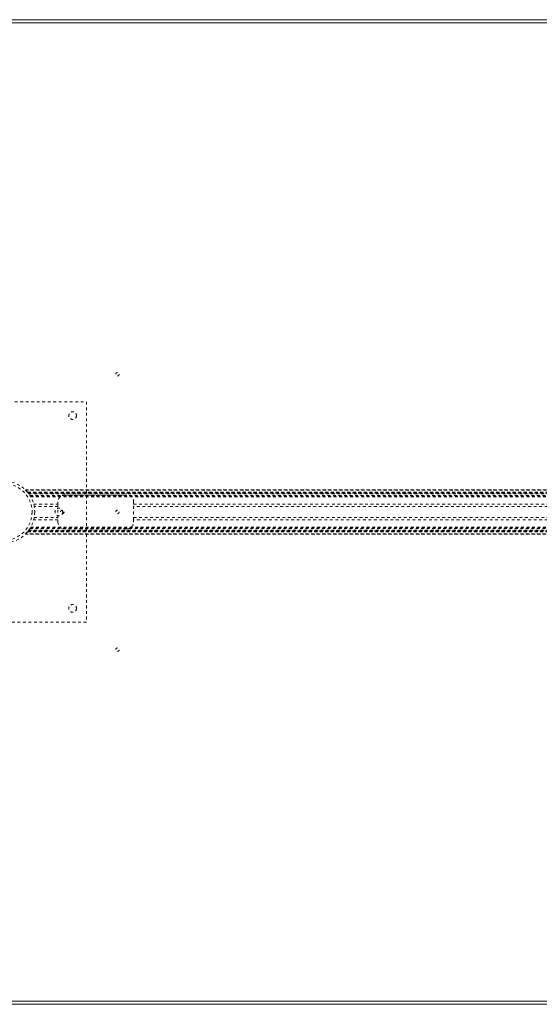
# Model space of a CAD drawing. Header units: inches. Extents: x 25.5 to 109, y 42.4 to 78.2.
# Tile 3 of 6: x 43.7 to 62.6, y 42.4 to 78.2. Entities that reach past the tile are written whole.
import ezdxf

# ---------------------------------------------------------------- set-up
doc = ezdxf.new("R2010")
doc.units = ezdxf.units.IN
doc.header["$MEASUREMENT"] = 0
doc.linetypes.add('SLD-Dashed', pattern=[0.075, 0.05, -0.025])
doc.linetypes.add('SLD-Solid', pattern=[0])

msp = doc.modelspace()

# ---------------------------------------------------------------- linework, layer by layer
at = {"color": 7, "linetype": 'SLD-Solid', "lineweight": 15}
for p, q in [((43.379, 78.166), (91.129, 78.166)), ((43.379, 78.048), (91.129, 78.048)), ((91.129, 78.048), (43.379, 78.048)), ((91.129, 42.534), (43.379, 42.534)), ((43.379, 42.534), (91.129, 42.534)), ((91.129, 42.416), (43.379, 42.416))]:
    msp.add_line(p, q, dxfattribs=at)
at = {"color": 7, "linetype": 'SLD-Dashed', "lineweight": 0}
for p, q in [((40.129, 64.291), (46.129, 64.291)), ((46.129, 64.291), (46.129, 56.291)), ((43.914, 61.096), (90.593, 61.096)), ((90.592, 61.096), (43.915, 61.096)), ((43.927, 61.084), (90.581, 61.084)), ((43.997, 61.006), (44.001, 61.001)), ((43.997, 61.006), (90.51, 61.006)), ((90.51, 61.006), (43.997, 61.006)), ((90.506, 61.001), (44.001, 61.001)), ((44.004, 60.997), (90.503, 60.997)), ((90.503, 60.997), (44.004, 60.997)), ((90.499, 60.992), (44.009, 60.992)), ((44.016, 60.982), (90.491, 60.982)), ((44.017, 60.981), (90.49, 60.981)), ((90.489, 60.979), (44.018, 60.979)), ((90.487, 60.977), (44.02, 60.977)), ((44.042, 60.947), (90.465, 60.947)), ((44.081, 60.889), (90.426, 60.889)), ((44.097, 60.864), (90.41, 60.864)), ((44.107, 60.846), (90.4, 60.846)), ((45.344, 60.906), (47.594, 60.906)), ((44.218, 60.572), (45.094, 60.572)), ((45.094, 60.488), (44.236, 60.488)), ((45.094, 60.572), (45.094, 60.656)), ((45.094, 60.572), (45.094, 60.009)), ((47.844, 60.656), (47.844, 60.572)), ((47.844, 60.009), (47.844, 60.572)), ((47.844, 60.572), (86.664, 60.572)), ((86.664, 60.488), (47.844, 60.488)), ((44.236, 60.093), (45.094, 60.093)), ((47.844, 60.093), (86.664, 60.093)), ((44.097, 59.718), (90.41, 59.718)), ((44.107, 59.736), (90.4, 59.736)), ((45.094, 60.009), (44.218, 60.009)), ((45.094, 59.926), (45.094, 60.009)), ((86.664, 60.009), (47.844, 60.009)), ((47.844, 60.009), (47.844, 59.926)), ((43.913, 59.486), (90.594, 59.486)), ((90.593, 59.486), (43.914, 59.486)), ((43.915, 59.486), (90.592, 59.486)), ((90.581, 59.498), (43.927, 59.498)), ((44.001, 59.581), (43.997, 59.576)), ((90.51, 59.576), (43.997, 59.576)), ((43.997, 59.576), (90.51, 59.576)), ((44.001, 59.581), (90.506, 59.581)), ((44.002, 59.582), (90.505, 59.582)), ((90.503, 59.585), (44.004, 59.585)), ((44.004, 59.585), (90.503, 59.585)), ((90.494, 59.596), (44.014, 59.596)), ((90.49, 59.601), (44.017, 59.601)), ((44.018, 59.602), (90.489, 59.602)), ((44.02, 59.605), (90.487, 59.605)), ((44.037, 59.627), (90.47, 59.627)), ((44.081, 59.692), (90.426, 59.692)), ((47.594, 59.676), (45.344, 59.676)), ((46.129, 56.291), (40.129, 56.291))]:
    msp.add_line(p, q, dxfattribs=at)
for centre, radius in [((47.254, 65.291), 0.0625), ((45.629, 63.791), 0.14), ((43.129, 60.291), 1.125), ((43.129, 60.291), 1.03), ((45.129, 60.291), 0.14), ((45.254, 60.291), 0.0625), ((47.254, 60.291), 0.0625), ((45.629, 56.791), 0.141), ((47.254, 55.291), 0.0625)]:
    msp.add_circle(centre, radius, dxfattribs=at)
for centre, radius, start, end in [((43.211, 60.374), 1.009, 44.7694, 45.7421), ((43.153, 60.312), 1.093, 37.6182, 45.7578), ((43.026, 60.21), 1.256, 37.921, 39.0868), ((43.188, 60.336), 1.051, 35.5987, 38.6427), ((45.344, 60.656), 0.25, 90, 180), ((47.594, 60.656), 0.25, 360, 90), ((43.129, 60.29), 1.124, 322.2613, 329.3855), ((45.344, 59.926), 0.25, 180, 270), ((47.594, 59.926), 0.25, 270, 360), ((43.131, 60.289), 1.122, 314.3071, 315.1815), ((43.013, 60.383), 1.272, 320.9209, 322.0714), ((43.135, 60.286), 1.116, 320.9227, 323.8389)]:
    msp.add_arc(centre, radius, start, end, dxfattribs=at)

doc.saveas('drawing.dxf')
